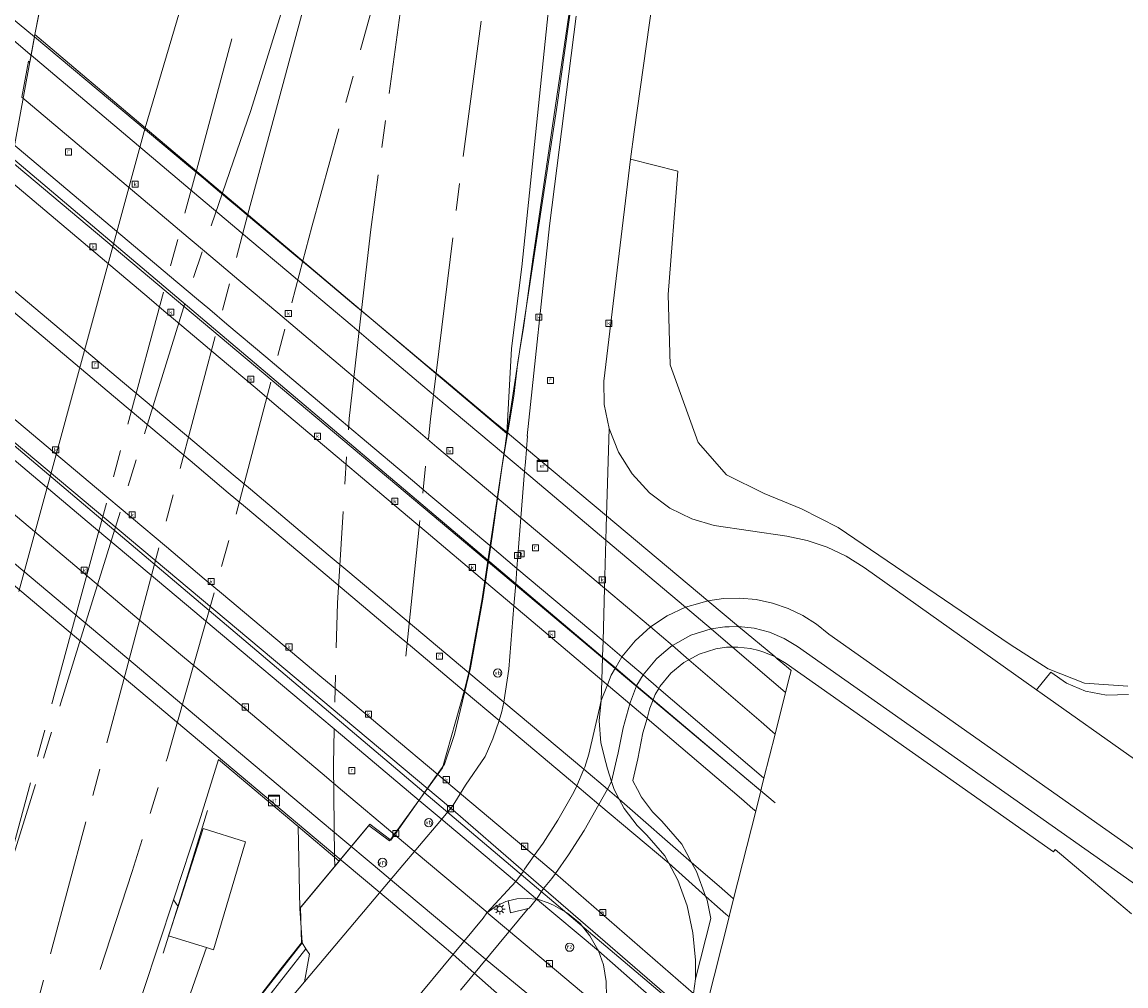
# Model space of a CAD drawing. Header units: metres. Extents: x 196496 to 197479, y 355250 to 356324.
# Tile 32 of 119: x 197281 to 197361, y 355546 to 355617. Entities that reach past the tile are written whole.
import ezdxf
from ezdxf.enums import TextEntityAlignment as Align

# ---------------------------------------------------------------- set-up
doc = ezdxf.new("R2010")
doc.units = ezdxf.units.M
doc.linetypes.add('AM-AS', pattern=[16, 10, -2, 2, -2])
doc.layers.get('0').update_dxf_attribs({"lineweight": 9})
for name, color, linetype, lineweight in [('B-WE-AM-AS_SPOOR-G', 251, 'AM-AS', 9), ('B-WE-GR-BEPLANTING_CULTUUR_HEESTERS-GV', 251, 'Continuous', 9), ('B-WE-GR-GRAS-GV', 251, 'Continuous', 9), ('B-WE-GW-TALUD_KRUIN-G', 251, 'Continuous', 9), ('B-WE-IE-MEUBILAIR_WEGMEUBILAIR-S', 251, 'Continuous', 9), ('B-WE-IE-TERREINAFSCHEIDING_KUNSTMATIG_HEKWERK-G', 251, 'IE-TERREINAFSCHEIDING-KUNSTMATIG', 9), ('B-WE-IE-TERREINAFSCHEIDING_KUNSTMATIG_MUUR-G', 251, 'IE-TERREINAFSCHEIDING-KUNSTMATIG-DICHT', 9), ('B-WE-KL-ET_KAST-S', 251, 'Continuous', 9), ('B-WE-KL-ET_LS_OV_LICHTMAST-S', 251, 'Continuous', 9), ('B-WE-KW-KUNSTWERK-GV', 251, 'Continuous', 9), ('B-WE-OG-TERREIN_CULTUURSCHEIDING-GV', 251, 'Continuous', 9), ('B-WE-RI-GWA_KOLK-S', 251, 'Continuous', 9), ('B-WE-RI-GWA_RIOOLPUT-S', 251, 'Continuous', 9), ('B-WE-VH-ONVERHARD-GV', 251, 'Continuous', 9), ('B-WE-VH-VERHARDING_ASFALT-GV', 251, 'Continuous', 9), ('B-WE-VH-VERHARDING_BETONSTRAATSTEEN-GV', 251, 'Continuous', 9), ('B-WE-VH-VERHARDING_GESLOTEN-GV', 251, 'Continuous', 9), ('B-WE-VH-VERHARDING_HALFVERHARDING-GV', 251, 'Continuous', 9), ('B-WE-VH-VERHARDING_OPEN-GV', 251, 'Continuous', 9), ('B-WE-VH-VERHARDING_STRAATBAKSTEEN-GV', 251, 'Continuous', 9), ('B-WE-VH-VERHARDING_TEGEL-GV', 251, 'Continuous', 9), ('B-WE-VW-VRI-S', 251, 'Continuous', 9)]:
    doc.layers.add(name, color=color, linetype=linetype, lineweight=lineweight)
doc.styles.add('NLCS-ISO', font='NLCS-ISO.ttf')
doc.linetypes.add('IE-TERREINAFSCHEIDING-KUNSTMATIG', pattern='A,4,[82,NLCS.SHX,S=0.75,R=90,X=0,Y=0],4,-2', length=10)
doc.linetypes.add('IE-TERREINAFSCHEIDING-KUNSTMATIG-DICHT', pattern='A,8,-1,[82,NLCS.SHX,S=0.75,R=90,X=0,Y=0],-1', length=10)

# ---------------------------------------------------------------- blocks, each defined once
blk = doc.blocks.new('SKL-ET_KAST_ELEKTRA-SO')
at = {"color": 0, "linetype": 'ByBlock', "lineweight": 18}
for points in [[(-2, 2), (2, 2), (2, 1.68), (-2, 1.68)], [(-2, 1.52), (2, 1.52), (2, -2), (-2, -2)]]:
    blk.add_lwpolyline(points, close=True, dxfattribs=at)
at = {"color": 0, "linetype": 'ByBlock', "lineweight": 18, "style": 'NLCS-ISO'}
blk.add_text('et', height=1.5, dxfattribs=at).set_placement((0, 0), align=Align.MIDDLE_CENTER)
blk = doc.blocks.new('SIE-WEG_PAAL_VERKEERSBORD-SO')
at = {"color": 0, "linetype": 'ByBlock', "lineweight": 18}
blk.add_circle((0, 0), 1.5, dxfattribs=at)
at = {"color": 0, "linetype": 'ByBlock', "lineweight": 18, "style": 'NLCS-ISO'}
blk.add_text('vb', height=1.5, dxfattribs=at).set_placement((0, 0.13), align=Align.MIDDLE_CENTER)
blk = doc.blocks.new('SKL-VRI_PAAL-SO')
at = {"lineweight": 18}
blk.add_circle((0, 0), 1.59, dxfattribs=at)
at = {"lineweight": 18, "style": 'NLCS-ISO'}
blk.add_text('vri', height=1.8, dxfattribs=at).set_placement((-0.06, 0.08), align=Align.MIDDLE_CENTER)
blk = doc.blocks.new('SKL-ET_OV_LICHTMAST-SO')
at = {"color": 0, "linetype": 'ByBlock', "lineweight": 18}
for points in [[(-1.25, 0), (-2, 0)], [(-1.41, 1.41), (-0.88, 0.88)], [(0, 2), (0, 1.25)], [(0.88, 0.88), (1.41, 1.41)], [(2, 0), (1.25, 0)], [(-1.41, -1.41), (-0.88, -0.88)], [(0, -1.25), (0, -2)], [(0.88, -0.88), (1.41, -1.41)]]:
    blk.add_lwpolyline(points, dxfattribs=at)
blk.add_circle((0, 0), 1, dxfattribs=at)
blk = doc.blocks.new('SRI-KOLK-SO')
at = {"color": 0, "linetype": 'ByBlock', "lineweight": 18}
blk.add_lwpolyline([(-1.125, -1.125), (1.125, -1.125), (1.125, 1.125), (-1.125, 1.125)], close=True, dxfattribs=at)
at = {"color": 0, "linetype": 'ByBlock', "lineweight": 18, "style": 'NLCS-ISO'}
blk.add_text('k', height=1.5, dxfattribs=at).set_placement((0, 0), align=Align.MIDDLE_CENTER)
blk = doc.blocks.new('SRI-PUT_INSPECTIEPUT_RIOOLPUT-SO')
at = {"color": 0, "linetype": 'ByBlock', "lineweight": 18}
blk.add_lwpolyline([(-1.12, -1.12), (1.12, -1.12), (1.12, 1.12), (-1.12, 1.12)], close=True, dxfattribs=at)
at = {"color": 0, "linetype": 'ByBlock', "lineweight": 18, "style": 'NLCS-ISO'}
blk.add_text('r', height=1.5, dxfattribs=at).set_placement((0, 0.28), align=Align.MIDDLE_CENTER)
blk = doc.blocks.new('SIE-WEG_PAAL_RECLAMEZUIL-SO')
at = {"color": 0, "linetype": 'ByBlock', "lineweight": 18}
blk.add_circle((0, 0), 1.5, dxfattribs=at)
at = {"color": 0, "linetype": 'ByBlock', "lineweight": 18, "style": 'NLCS-ISO'}
blk.add_text('rz', height=1.5, dxfattribs=at).set_placement((0, 0.23), align=Align.MIDDLE_CENTER)

msp = doc.modelspace()

# ---------------------------------------------------------------- linework, layer by layer
at = {"layer": 'B-WE-AM-AS_SPOOR-G', "flags": 128}
for points in [[(197293.289, 355605.923), (197330.728, 355744.653), (197358.89, 355848.468)], [(197310.855, 355591.074), (197312.579, 355605.04), (197314.874, 355622.211), (197317.2, 355636.671), (197318.205, 355642.416), (197319.44, 355648.362), (197320.696, 355653.764), (197323.442, 355664.548), (197339.253, 355723.429)], [(197297.288, 355610.331), (197311.551, 355656.251)], [(197298.977, 355609.865), (197311.551, 355656.251)], [(197301.101, 355599.319), (197301.757, 355601.798), (197306.898, 355620.543)], [(197305.39, 355595.694), (197306.068, 355601.598), (197308.584, 355620.087)], [(197295.209, 355604.299), (197297.288, 355610.331)], [(197297.071, 355602.726), (197298.977, 355609.865)], [(197284.075, 355571.907), (197291.095, 355597.795), (197293.289, 355605.923)], [(197284.725, 355571.36), (197292.803, 355597.318), (197295.209, 355604.299)], [(197287.969, 355568.633), (197297.071, 355602.726)], [(197291.86, 355565.36), (197295.827, 355579.37), (197301.101, 355599.319)], [(197303.426, 355554.969), (197303.402, 355555.655), (197303.329, 355562.421), (197303.624, 355574.229), (197304.48, 355587.767), (197305.39, 355595.694)], [(197308.641, 355570.346), (197310.441, 355587.72), (197310.855, 355591.074)], [(197278.517, 355551.41), (197284.075, 355571.907)], [(197278.517, 355551.41), (197284.725, 355571.36)], [(197274.351, 355517.627), (197287.969, 355568.633)], [(197276.027, 355517.071), (197284.654, 355542.559), (197288.591, 355554.585), (197291.151, 355562.856), (197291.86, 355565.36)]]:
    msp.add_lwpolyline(points, dxfattribs=at)
at = {"layer": 'B-WE-GR-BEPLANTING_CULTUUR_HEESTERS-GV', "flags": 128}
for points in [[(197323.343, 355545.4), (197323.328, 355546.518), (197323.128, 355547.73), (197322.745, 355548.761), (197322.718, 355548.834), (197322.133, 355549.868), (197321.408, 355550.755), (197320.478, 355551.521), (197319.47, 355552.106), (197319.074, 355552.284), (197318.352, 355552.523), (197318.207, 355552.535), (197317.664, 355551.885), (197317.614, 355551.872), (197312.635, 355545.881)], [(197279.74, 355514.713), (197280.523, 355517.843), (197282.408, 355523.521), (197285.167, 355528.192), (197288.874, 355532.885), (197291.401, 355536.089), (197296.846, 355543.201), (197301.316, 355548.914), (197301.029, 355549.36), (197297.169, 355544.381), (197296.449, 355543.505), (197291.008, 355536.399), (197288.533, 355533.261), (197288.481, 355533.195), (197284.736, 355528.445), (197281.933, 355523.678), (197280.038, 355517.964)], [(197298.465, 355543.254), (197301.208, 355546.503), (197301.572, 355548.516), (197301.316, 355548.914), (197296.846, 355543.201)]]:
    msp.add_lwpolyline(points, dxfattribs=at)
at = {"layer": 'B-WE-GR-GRAS-GV', "flags": 128}
for points in [[(197312.442, 355726.786), (197301.365, 355687.105), (197289.634, 355645.72), (197287.163, 355646.175), (197282.772, 355622.865), (197281.713, 355617.246), (197281.457, 355615.888), (197289.547, 355609.054), (197293.838, 355623.576), (197302.728, 355658.712), (197311.936, 355690.462), (197317.863, 355713.323), (197326.435, 355742.956)], [(197280.266, 355575.079), (197289.547, 355609.054), (197281.457, 355615.888), (197281.423, 355615.706), (197281.171, 355614.368), (197281.076, 355613.862), (197281.064, 355613.871), (197280.985, 355613.935), (197280.487, 355611.297)]]:
    msp.add_lwpolyline(points, dxfattribs=at)
for points in [[(197316.391, 355592.887), (197316.05, 355586.669), (197316.058, 355586.721), (197319.678, 355610.405), (197322.41, 355629.78), (197326.123, 355652.529), (197330.157, 355669.731), (197335.463, 355690.656), (197339.095, 355704.559), (197336.347, 355697.13), (197333.955, 355689.267), (197331.178, 355678.983), (197328.103, 355667.493), (197326.505, 355661.116), (197324.754, 355653.395), (197323.41, 355646.436), (197322.367, 355639.788), (197320.114, 355626.415), (197319.077, 355617.496), (197317.129, 355598.869)], [(197301.029, 355549.36), (197301.042, 355549.376), (197300.88, 355551.859), (197300.744, 355557.873), (197294.909, 355562.775), (197293.504, 355558.209), (197291.614, 355552.498), (197291.947, 355552.014), (197293.792, 355557.732), (197296.898, 355556.742), (197294.532, 355548.837), (197294.024, 355548.998), (197288.481, 355533.195), (197288.533, 355533.261), (197291.008, 355536.399), (197296.449, 355543.505), (197297.169, 355544.381)]]:
    msp.add_lwpolyline(points, close=True, dxfattribs=at)
at = {"layer": 'B-WE-GW-TALUD_KRUIN-G', "flags": 128}
msp.add_lwpolyline([(197339.095, 355704.559), (197336.347, 355697.13), (197333.955, 355689.267), (197331.178, 355678.983), (197328.103, 355667.493), (197326.505, 355661.116), (197324.754, 355653.395), (197323.41, 355646.436), (197322.367, 355639.788), (197320.114, 355626.415), (197319.077, 355617.496), (197317.129, 355598.869), (197316.391, 355592.887), (197316.05, 355586.669)], dxfattribs=at)
at = {"layer": 'B-WE-IE-TERREINAFSCHEIDING_KUNSTMATIG_HEKWERK-G', "ltscale": 0.2, "flags": 128}
for points in [[(197244.863, 355470.041), (197247.727, 355480.398), (197250.183, 355489.536), (197252.01, 355496.365), (197254.082, 355504.034), (197256.893, 355514.642), (197258.923, 355522.231), (197265.072, 355545.048), (197266.254, 355548.994), (197269.401, 355552.01), (197273.283, 355572.282), (197279.562, 355605.605), (197281.457, 355615.888), (197282.718, 355622.25), (197284.205, 355629.905), (197286.27, 355640.801), (197287.25, 355646.224), (197289.639, 355645.746), (197293.651, 355659.75), (197298.199, 355675.963), (197301.355, 355687.087), (197303.94, 355696.107), (197305.935, 355703.157), (197307.93, 355710.184), (197310.153, 355718.082), (197310.843, 355720.196), (197312.652, 355726.819), (197310.513, 355727.527), (197310.517, 355727.543), (197316.911, 355748.09), (197319.841, 355757.622), (197322.723, 355766.983), (197324.675, 355773.261), (197325.556, 355776.183), (197334.702, 355805.641), (197336.318, 355810.734), (197337.921, 355812.748), (197343.155, 355832.29), (197356.338, 355880.748), (197362.148, 355901.038), (197366.385, 355913.969), (197371.451, 355927.682), (197376.338, 355940.255), (197380.442, 355939.116)], [(197383.523, 355720.322), (197382.517, 355716.76), (197379.029, 355714.128), (197376.267, 355712.221), (197372.071, 355709.303), (197369.962, 355708.205), (197367.641, 355707.358), (197365.179, 355706.887), (197362.682, 355706.811), (197360.198, 355707.059), (197357.756, 355707.576), (197355.369, 355708.249), (197351.876, 355710.051), (197348.214, 355713.672), (197346.209, 355714.963), (197342.534, 355717.609), (197341.309, 355712.698), (197340.015, 355707.828), (197338.816, 355702.947), (197337.607, 355698.084), (197335.728, 355690.718), (197333.234, 355680.957), (197331.381, 355673.675), (197330.147, 355668.806), (197328.33, 355661.492), (197327.069, 355656.538), (197326.072, 355651.612), (197324.735, 355644.211), (197323.811, 355639.219), (197322.686, 355631.767), (197321.865, 355626.801), (197321.61, 355624.34), (197321.236, 355621.803), (197320.14, 355614.319), (197319.044, 355606.883), (197317.956, 355599.432), (197317.254, 355594.411), (197316.84, 355591.911), (197316.543, 355589.384), (197315.731, 355584.458), (197314.989, 355579.283)], [(197248.569, 355401.303), (197250.944, 355409.919), (197253.547, 355419.557), (197256.839, 355431.663), (197259.431, 355441.31), (197262.001, 355450.953), (197263.932, 355458.19), (197265.863, 355465.438), (197267.171, 355470.241), (197269.815, 355479.92), (197272.451, 355489.583), (197274.395, 355496.839), (197277.014, 355506.468), (197277.669, 355508.907), (197279.655, 355516.109), (197280.392, 355518.499), (197281.841, 355523.32), (197284.321, 355527.637), (197287.276, 355531.64), (197296.449, 355543.505), (197299.483, 355547.432), (197300.981, 355549.356), (197300.911, 355551.927), (197305.999, 355558.047), (197307.529, 355556.879), (197311.477, 355562.427), (197312.195, 355564.605), (197313.382, 355569.485), (197314.285, 355574.517), (197314.989, 355579.283)], [(197290.845, 355548.598), (197292.54, 355553.94), (197294.111, 355559.033)]]:
    msp.add_lwpolyline(points, dxfattribs=at)
at = {"layer": 'B-WE-IE-TERREINAFSCHEIDING_KUNSTMATIG_MUUR-G', "ltscale": 0.05, "flags": 128}
for points in [[(197335.703, 355559.61), (197271.09, 355613.817), (197268.734, 355615.99)], [(197264.982, 355598.395), (197331.562, 355542.116)]]:
    msp.add_lwpolyline(points, dxfattribs=at)
at = {"layer": 'B-WE-KW-KUNSTWERK-GV', "flags": 128}
for points in [[(197330.703, 355544.784), (197332.33, 355551.25), (197332.361, 355551.373), (197332.661, 355552.567), (197334.278, 355558.994), (197334.605, 355560.291), (197334.653, 355560.482), (197334.711, 355560.713), (197334.884, 355561.403), (197335.701, 355564.645), (197336.466, 355567.686), (197336.778, 355568.923), (197336.873, 355569.302), (197336.682, 355569.462), (197335.851, 355570.158), (197335.667, 355570.312), (197333.028, 355572.52), (197330.775, 355574.406), (197323.348, 355580.621), (197317.476, 355585.535), (197316.058, 355586.721), (197315.041, 355587.572), (197311.441, 355590.586), (197310.055, 355591.745), (197306.236, 355594.941), (197304.836, 355596.113), (197301.7, 355598.738), (197300.437, 355599.794), (197297.567, 355602.197), (197296.3, 355603.257), (197295.746, 355603.72), (197294.513, 355604.752), (197293.825, 355605.328), (197292.554, 355606.392), (197281.423, 355615.706), (197279.043, 355617.698)], [(197274.614, 355579.987), (197283.272, 355572.719), (197288.451, 355568.371), (197291.042, 355566.195), (197292.289, 355565.149), (197302.53, 355556.551), (197304.045, 355555.279), (197305.536, 355554.027), (197306.721, 355553.032), (197311.597, 355548.938), (197312.101, 355548.493), (197313.61, 355547.159), (197319.062, 355542.342)]]:
    msp.add_lwpolyline(points, dxfattribs=at)
at = {"layer": 'B-WE-OG-TERREIN_CULTUURSCHEIDING-GV', "flags": 128}
for points in [[(197322.41, 355629.78), (197319.678, 355610.405), (197316.058, 355586.721), (197316.05, 355586.669), (197315.911, 355585.757), (197315.821, 355585.155), (197314.237, 355574.542), (197313.25, 355569.137), (197312.922, 355567.78), (197311.329, 355562.159), (197307.465, 355556.849), (197307.443, 355556.818), (197305.927, 355557.946), (197303.763, 355555.336), (197300.88, 355551.859), (197301.042, 355549.376), (197301.029, 355549.36), (197301.316, 355548.914), (197301.572, 355548.516), (197301.208, 355546.503), (197308.144, 355554.717), (197311.122, 355558.245), (197312.05, 355559.365), (197312.24, 355559.629), (197313.007, 355560.896), (197314.44, 355563.008), (197315.011, 355564.299), (197315.477, 355565.632), (197315.666, 355566.298), (197315.829, 355566.971), (197316.191, 355569.385), (197316.56, 355574.026), (197316.691, 355575.653), (197316.779, 355576.772), (197317.074, 355580.481), (197317.343, 355583.871), (197317.398, 355584.557), (197317.471, 355585.475), (197317.476, 355585.535), (197317.55, 355586.471), (197317.541, 355586.481), (197319.177, 355601.876), (197321.116, 355617.238)], [(197280.487, 355611.297), (197280.985, 355613.935), (197281.064, 355613.871), (197281.076, 355613.862), (197281.171, 355614.368), (197281.423, 355615.706), (197281.457, 355615.888), (197281.713, 355617.246)], [(197361.555, 355568.161), (197358.376, 355568.364), (197355.708, 355569.423), (197352.925, 355571.191), (197340.326, 355579.779), (197337.634, 355581.129), (197334.886, 355582.265), (197332.144, 355583.632), (197330.067, 355585.99), (197328.002, 355591.689), (197327.87, 355596.843), (197328.574, 355605.865), (197325.092, 355606.761), (197323.136, 355590.5), (197323.178, 355588.788), (197323.53, 355587.025), (197324.213, 355585.297), (197325.217, 355583.697), (197326.5, 355582.31), (197327.99, 355581.199), (197329.6, 355580.4), (197331.242, 355579.913), (197336.547, 355579.128), (197338.05, 355578.814), (197339.517, 355578.323), (197340.915, 355577.664), (197342.218, 355576.85), (197354.856, 355567.883), (197355.912, 355569.168), (197357.061, 355568.37), (197358.438, 355567.781), (197359.982, 355567.486), (197361.593, 355567.54)], [(197368.386, 355549.197), (197337.335, 355571.06), (197336.353, 355571.651), (197335.287, 355572.1), (197334.167, 355572.392), (197333.028, 355572.52), (197332.336, 355572.504), (197332.011, 355572.497), (197331.01, 355572.347), (197329.533, 355571.877), (197328.173, 355571.132), (197328.16, 355571.122), (197327.553, 355570.618), (197327.549, 355570.615), (197326.999, 355570.158), (197326.029, 355568.98), (197325.571, 355568.213), (197325.553, 355568.168), (197325.096, 355567.013), (197325.054, 355566.865), (197324.556, 355565.093), (197324.166, 355563.134), (197324.106, 355562.868), (197324.08, 355562.751), (197323.72, 355561.156), (197323.906, 355560.583), (197324.28, 355559.875), (197324.637, 355559.199), (197325.585, 355557.954), (197326.301, 355557.236), (197327.612, 355555.72), (197327.903, 355555.186), (197328.579, 355553.948), (197329.263, 355552.062), (197329.669, 355550.085), (197329.857, 355548.067), (197329.855, 355546.703), (197330.986, 355551.128), (197330.71, 355552.471), (197330.602, 355552.769), (197329.95, 355554.567), (197329.581, 355555.243), (197329.22, 355555.904), (197328.852, 355556.579), (197327.401, 355558.257), (197326.718, 355558.942), (197325.906, 355560.009), (197325.606, 355560.575), (197325.293, 355561.169), (197325.274, 355561.228), (197325.633, 355562.822), (197326.016, 355564.743), (197326.311, 355565.792), (197326.497, 355566.455), (197326.518, 355566.531), (197326.762, 355567.146), (197326.789, 355567.214), (197326.921, 355567.548), (197327.185, 355567.99), (197327.259, 355568.114), (197328.066, 355569.095), (197329.02, 355569.886), (197329.385, 355570.086), (197330.126, 355570.492), (197331.351, 355570.881), (197332.14, 355571), (197332.574, 355571.01), (197332.961, 355571.018), (197333.893, 355570.913), (197334.507, 355570.753), (197334.804, 355570.676), (197335.667, 355570.312), (197335.672, 355570.31), (197335.861, 355570.196), (197336.515, 355569.803), (197356.088, 355556.021), (197356.229, 355556.187), (197358.112, 355554.596), (197361.813, 355551.468)]]:
    msp.add_lwpolyline(points, dxfattribs=at)
at = {"layer": 'B-WE-VH-ONVERHARD-GV', "flags": 128}
msp.add_lwpolyline([(197294.024, 355548.998), (197291.256, 355549.872), (197291.947, 355552.014), (197291.614, 355552.498), (197286.122, 355535.904), (197281.933, 355523.678), (197284.736, 355528.445), (197288.481, 355533.195)], close=True, dxfattribs=at)
at = {"layer": 'B-WE-VH-VERHARDING_ASFALT-GV', "flags": 128}
for points in [[(197299.41, 355533.175), (197314.296, 355551.157), (197314.576, 355551.54), (197316.702, 355553.838), (197317.249, 355554.609), (197317.341, 355554.739), (197318.048, 355555.734), (197318.697, 355556.648), (197319.777, 355558.335), (197320.947, 355560.374), (197321.157, 355560.857), (197321.679, 355562.059), (197321.748, 355562.217), (197322.058, 355563.174), (197322.83, 355566.544), (197322.964, 355567.091), (197323.007, 355568.592), (197323.054, 355570.278), (197323.056, 355570.338), (197323.088, 355571.459), (197323.198, 355575.323), (197323.298, 355578.85), (197323.324, 355579.775), (197323.348, 355580.621), (197323.53, 355587.025), (197323.178, 355588.788), (197323.136, 355590.5), (197325.092, 355606.761), (197325.36, 355608.757), (197326.724, 355618.298)], [(197321.116, 355617.238), (197319.177, 355601.876), (197317.541, 355586.481), (197317.55, 355586.471), (197317.476, 355585.535), (197317.471, 355585.475), (197317.398, 355584.557), (197317.343, 355583.871), (197317.074, 355580.481), (197316.779, 355576.772), (197316.691, 355575.653), (197316.56, 355574.026), (197316.191, 355569.385), (197315.829, 355566.971), (197315.666, 355566.298), (197315.477, 355565.632), (197315.011, 355564.299), (197314.44, 355563.008), (197313.007, 355560.896), (197312.24, 355559.629), (197312.05, 355559.365), (197311.122, 355558.245), (197308.144, 355554.717), (197301.208, 355546.503), (197298.465, 355543.254)], [(197278.101, 355598.654), (197288.018, 355590.326), (197293.183, 355585.989), (197295.989, 355583.633), (197297.251, 355582.573), (197302.958, 355577.781), (197304.388, 355576.58), (197307.905, 355573.626), (197309.285, 355572.467), (197313.25, 355569.137), (197315.829, 355566.971), (197321.679, 355562.059), (197323.413, 355560.603), (197324.28, 355559.875), (197329.581, 355555.243), (197331.589, 355553.488), (197332.433, 355552.764), (197332.661, 355552.567), (197334.278, 355558.994), (197334.065, 355559.175), (197333.226, 355559.888), (197326.311, 355565.792), (197325.054, 355566.865), (197323.007, 355568.592), (197316.56, 355574.026), (197314.405, 355575.843), (197310.123, 355579.453), (197308.763, 355580.6), (197304.987, 355583.783), (197303.609, 355584.945), (197298.995, 355588.836), (197297.731, 355589.902), (197294.889, 355592.298), (197293.624, 355593.365), (197292.529, 355594.288), (197291.298, 355595.326), (197291.081, 355595.509), (197289.832, 355596.562), (197279.371, 355605.382)], [(197330.703, 355544.784), (197332.33, 355551.25), (197332.099, 355551.451), (197331.256, 355552.183), (197330.602, 355552.769), (197327.903, 355555.186), (197322.791, 355559.483), (197321.157, 355560.857), (197315.477, 355565.632), (197312.922, 355567.78), (197309.119, 355570.977), (197307.739, 355572.137), (197304.293, 355575.034), (197302.864, 355576.235), (197296.886, 355581.261), (197295.624, 355582.322), (197292.827, 355584.674), (197287.674, 355589.005), (197277.841, 355597.272)], [(197276.57, 355590.539), (197285.978, 355582.645), (197291.102, 355578.346), (197293.87, 355576.022), (197295.133, 355574.963), (197302.483, 355568.796), (197303.986, 355567.535), (197310.977, 355561.668), (197312.714, 355560.21), (197318.048, 355555.734), (197319.601, 355554.431), (197329.717, 355545.627)], [(197375.569, 355553.219), (197355.258, 355567.598), (197354.856, 355567.883), (197342.218, 355576.85), (197340.915, 355577.664), (197339.517, 355578.323), (197338.05, 355578.814), (197336.547, 355579.128), (197331.242, 355579.913), (197329.6, 355580.4), (197327.99, 355581.199), (197326.5, 355582.31), (197325.217, 355583.697), (197324.213, 355585.297), (197323.53, 355587.025), (197323.348, 355580.621), (197323.324, 355579.775), (197323.298, 355578.85), (197323.198, 355575.323), (197323.088, 355571.459), (197323.056, 355570.338), (197323.054, 355570.278), (197323.007, 355568.592), (197322.964, 355567.091), (197323.413, 355568.249), (197323.686, 355568.954), (197323.993, 355569.485), (197324.017, 355569.526), (197324.465, 355570.299), (197325.432, 355571.472), (197326.564, 355572.487), (197327.796, 355573.302), (197329.134, 355573.93), (197330.19, 355574.236), (197330.775, 355574.406), (197331.928, 355574.569), (197333.116, 355574.599), (197334.316, 355574.488), (197335.502, 355574.234), (197336.65, 355573.841), (197337.736, 355573.318), (197338.739, 355572.68), (197339.643, 355571.947), (197431.185, 355507.421)]]:
    msp.add_lwpolyline(points, dxfattribs=at)
at = {"layer": 'B-WE-VH-VERHARDING_BETONSTRAATSTEEN-GV', "flags": 128}
msp.add_lwpolyline([(197318.207, 355552.535), (197317.55, 355552.59), (197316.764, 355552.572), (197316.126, 355552.415), (197316.313, 355551.539), (197317.614, 355551.872), (197317.664, 355551.885)], close=True, dxfattribs=at)
at = {"layer": 'B-WE-VH-VERHARDING_GESLOTEN-GV', "flags": 128}
msp.add_lwpolyline([(197317.249, 355554.609), (197316.702, 355553.838), (197314.576, 355551.54), (197315.247, 355552.028), (197315.974, 355552.378), (197316.126, 355552.415), (197316.764, 355552.572), (197317.55, 355552.59), (197318.207, 355552.535), (197318.73, 355553.329), (197318.851, 355553.474), (197319.339, 355554.057), (197319.601, 355554.431), (197320.556, 355555.793), (197321.695, 355557.58), (197322.791, 355559.483), (197323.413, 355560.603), (197323.72, 355561.156), (197323.415, 355562.094), (197323.296, 355562.569), (197322.935, 355564.01), (197322.802, 355565.605), (197322.964, 355567.091), (197322.83, 355566.544), (197322.058, 355563.174), (197321.748, 355562.217), (197321.679, 355562.059), (197321.157, 355560.857), (197320.947, 355560.374), (197319.777, 355558.335), (197318.697, 355556.648), (197318.048, 355555.734), (197317.341, 355554.739)], close=True, dxfattribs=at)
msp.add_lwpolyline([(197329.717, 355545.627), (197329.855, 355546.703), (197329.857, 355548.067), (197329.669, 355550.085), (197329.263, 355552.062), (197328.579, 355553.948), (197327.903, 355555.186), (197327.612, 355555.72), (197326.301, 355557.236), (197325.585, 355557.954), (197324.637, 355559.199), (197324.28, 355559.875), (197323.906, 355560.583), (197323.72, 355561.156), (197323.413, 355560.603), (197322.791, 355559.483), (197321.695, 355557.58), (197320.556, 355555.793), (197319.601, 355554.431), (197319.339, 355554.057), (197318.851, 355553.474), (197318.73, 355553.329), (197318.207, 355552.535), (197318.352, 355552.523), (197319.074, 355552.284), (197319.47, 355552.106), (197320.478, 355551.521), (197321.408, 355550.755), (197322.133, 355549.868), (197322.718, 355548.834), (197322.745, 355548.761), (197323.128, 355547.73), (197323.328, 355546.518), (197323.343, 355545.4)], dxfattribs=at)
at = {"layer": 'B-WE-VH-VERHARDING_HALFVERHARDING-GV', "flags": 128}
for points in [[(197326.435, 355742.956), (197317.863, 355713.323), (197311.936, 355690.462), (197302.728, 355658.712), (197293.838, 355623.576), (197289.547, 355609.054), (197316.05, 355586.669), (197316.391, 355592.887), (197317.129, 355598.869), (197319.077, 355617.496), (197320.114, 355626.415), (197322.367, 355639.788), (197323.41, 355646.436), (197324.754, 355653.395), (197326.505, 355661.116), (197328.103, 355667.493), (197331.178, 355678.983), (197333.955, 355689.267), (197336.347, 355697.13), (197339.095, 355704.559), (197342.413, 355717.258), (197342.472, 355717.482), (197340.668, 355717.929), (197343.711, 355727.322)], [(197280.038, 355517.964), (197281.933, 355523.678), (197286.122, 355535.904), (197291.614, 355552.498), (197293.504, 355558.209), (197294.909, 355562.775), (197300.744, 355557.873), (197303.763, 355555.336), (197305.927, 355557.946), (197307.443, 355556.818), (197307.465, 355556.849), (197311.329, 355562.159), (197312.922, 355567.78), (197313.25, 355569.137), (197314.237, 355574.542), (197315.821, 355585.155), (197315.911, 355585.757), (197316.05, 355586.669), (197289.547, 355609.054), (197280.266, 355575.079)]]:
    msp.add_lwpolyline(points, dxfattribs=at)
msp.add_lwpolyline([(197303.763, 355555.336), (197300.744, 355557.873), (197300.88, 355551.859)], close=True, dxfattribs=at)
at = {"layer": 'B-WE-VH-VERHARDING_OPEN-GV', "flags": 128}
msp.add_lwpolyline([(197296.898, 355556.742), (197293.792, 355557.732), (197291.947, 355552.014), (197291.256, 355549.872), (197294.024, 355548.998), (197294.532, 355548.837)], close=True, dxfattribs=at)
at = {"layer": 'B-WE-VH-VERHARDING_STRAATBAKSTEEN-GV', "flags": 128}
for points in [[(197279.371, 355605.382), (197289.832, 355596.562), (197291.081, 355595.509), (197291.298, 355595.326), (197292.529, 355594.288), (197293.624, 355593.365), (197294.889, 355592.298), (197297.731, 355589.902), (197298.995, 355588.836), (197303.609, 355584.945), (197304.987, 355583.783), (197308.763, 355580.6), (197310.123, 355579.453), (197314.405, 355575.843), (197316.56, 355574.026), (197323.007, 355568.592), (197325.054, 355566.865), (197326.311, 355565.792), (197333.226, 355559.888), (197334.065, 355559.175), (197334.278, 355558.994), (197334.605, 355560.291), (197334.653, 355560.482), (197333.604, 355561.368), (197326.762, 355567.146), (197325.553, 355568.168), (197323.993, 355569.485), (197323.054, 355570.278), (197316.691, 355575.653), (197279.665, 355606.94)], [(197277.841, 355597.272), (197287.674, 355589.005), (197292.827, 355584.674), (197295.624, 355582.322), (197296.886, 355581.261), (197302.864, 355576.235), (197304.293, 355575.034), (197307.739, 355572.137), (197309.119, 355570.977), (197312.922, 355567.78), (197315.477, 355565.632), (197321.157, 355560.857), (197322.791, 355559.483), (197327.903, 355555.186), (197330.602, 355552.769), (197331.256, 355552.183), (197332.099, 355551.451), (197332.33, 355551.25), (197332.361, 355551.373), (197332.661, 355552.567), (197332.433, 355552.764), (197331.589, 355553.488), (197329.581, 355555.243), (197324.28, 355559.875), (197323.413, 355560.603), (197321.679, 355562.059), (197315.829, 355566.971), (197313.25, 355569.137), (197309.285, 355572.467), (197307.905, 355573.626), (197304.388, 355576.58), (197302.958, 355577.781), (197297.251, 355582.573), (197295.989, 355583.633), (197293.183, 355585.989), (197288.018, 355590.326), (197278.101, 355598.654)], [(197276.296, 355589.064), (197311.91, 355559.226), (197311.911, 355559.226), (197317.249, 355554.609), (197318.73, 355553.329), (197329.404, 355544.1), (197330.329, 355543.299), (197330.372, 355543.469), (197330.703, 355544.784), (197330.456, 355544.995), (197329.717, 355545.627), (197319.601, 355554.431), (197318.048, 355555.734), (197312.714, 355560.21), (197310.977, 355561.668), (197303.986, 355567.535), (197302.483, 355568.796), (197295.133, 355574.963), (197293.87, 355576.022), (197291.102, 355578.346), (197285.978, 355582.645), (197276.57, 355590.539)], [(197276.151, 355587.896), (197285.29, 355580.22), (197290.434, 355575.899), (197293.187, 355573.587), (197294.447, 355572.529), (197302.49, 355565.774), (197303.993, 355564.511), (197309.623, 355559.782), (197311.239, 355558.425), (197316.603, 355553.919), (197316.702, 355553.838), (197318.143, 355552.628), (197322.745, 355548.761), (197329.16, 355543.124), (197329.833, 355542.546), (197330.085, 355542.33), (197330.296, 355543.168), (197330.329, 355543.299), (197329.404, 355544.1), (197318.73, 355553.329), (197317.249, 355554.609), (197311.911, 355559.226), (197311.91, 355559.226), (197276.296, 355589.064)]]:
    msp.add_lwpolyline(points, dxfattribs=at)
at = {"layer": 'B-WE-VH-VERHARDING_TEGEL-GV', "flags": 128}
for points in [[(197280.487, 355611.297), (197291.42, 355602.089), (197292.689, 355601.02), (197293.12, 355600.656), (197294.351, 355599.619), (197295.137, 355598.958), (197296.402, 355597.892), (197299.256, 355595.488), (197300.52, 355594.423), (197304.319, 355591.224), (197305.697, 355590.063), (197309.534, 355586.831), (197310.919, 355585.664), (197315.312, 355581.964), (197317.074, 355580.481), (197323.198, 355575.323), (197326.564, 355572.487), (197328.173, 355571.132), (197329.385, 355570.086), (197334.667, 355565.527), (197335.5, 355564.816), (197335.701, 355564.645), (197336.466, 355567.686), (197336.272, 355567.851), (197335.442, 355568.557), (197332.574, 355571.01), (197331.01, 355572.347), (197329.134, 355573.93), (197323.298, 355578.85), (197317.343, 355583.871), (197315.821, 355585.155), (197315.789, 355585.182), (197311.272, 355588.99), (197309.887, 355590.157), (197306.071, 355593.374), (197304.693, 355594.536), (197301.326, 355597.375), (197300.062, 355598.441), (197297.203, 355600.851), (197295.937, 355601.918), (197295.313, 355602.444), (197294.081, 355603.483), (197293.474, 355603.994), (197292.205, 355605.065), (197281.171, 355614.368), (197281.16, 355614.377), (197281.081, 355614.443), (197278.86, 355616.316)], [(197279.842, 355607.878), (197290.53, 355598.877), (197291.779, 355597.825), (197292.069, 355597.581), (197293.3, 355596.544), (197294.264, 355595.732), (197295.53, 355594.667), (197298.377, 355592.269), (197299.641, 355591.204), (197303.91, 355587.609), (197305.289, 355586.448), (197309.116, 355583.225), (197310.475, 355582.08), (197314.791, 355578.446), (197316.779, 355576.772), (197323.088, 355571.459), (197324.465, 355570.299), (197326.029, 355568.98), (197327.185, 355567.99), (197333.84, 355562.291), (197334.676, 355561.58), (197334.884, 355561.403), (197335.701, 355564.645), (197335.5, 355564.816), (197334.667, 355565.527), (197329.385, 355570.086), (197328.173, 355571.132), (197326.564, 355572.487), (197323.198, 355575.323), (197317.074, 355580.481), (197315.312, 355581.964), (197310.919, 355585.664), (197309.534, 355586.831), (197305.697, 355590.063), (197304.319, 355591.224), (197300.52, 355594.423), (197299.256, 355595.488), (197296.402, 355597.892), (197295.137, 355598.958), (197294.351, 355599.619), (197293.12, 355600.656), (197292.689, 355601.02), (197291.42, 355602.089), (197280.487, 355611.297)], [(197329.16, 355543.124), (197322.745, 355548.761), (197318.143, 355552.628), (197316.702, 355553.838), (197316.603, 355553.919), (197311.239, 355558.425), (197309.623, 355559.782), (197303.993, 355564.511), (197302.49, 355565.774), (197294.447, 355572.529), (197293.187, 355573.587), (197290.434, 355575.899), (197285.29, 355580.22), (197276.151, 355587.896)], [(197275.501, 355584.461), (197284.385, 355576.987), (197289.57, 355572.625), (197292.272, 355570.352), (197293.531, 355569.293), (197302.499, 355561.749), (197304.002, 355560.484), (197307.822, 355557.271), (197309.259, 355556.062), (197314.638, 355551.536), (197314.679, 355551.502), (197316.169, 355550.248), (197323.199, 355544.335)], [(197323.199, 355544.335), (197316.169, 355550.248), (197314.679, 355551.502), (197314.638, 355551.536), (197309.259, 355556.062), (197307.822, 355557.271), (197304.002, 355560.484), (197302.499, 355561.749), (197293.531, 355569.293), (197292.272, 355570.352), (197289.57, 355572.625), (197284.385, 355576.987), (197275.501, 355584.461)], [(197274.916, 355581.367), (197283.615, 355574.063), (197288.803, 355569.708), (197291.443, 355567.491), (197292.689, 355566.445), (197302.51, 355558.199), (197304.025, 355556.927), (197306.24, 355555.068), (197307.524, 355553.99), (197312.904, 355549.473), (197314.461, 355548.186), (197322.632, 355541.436)], [(197431.185, 355507.421), (197339.643, 355571.947), (197338.739, 355572.68), (197337.736, 355573.318), (197336.65, 355573.841), (197335.502, 355574.234), (197334.316, 355574.488), (197333.116, 355574.599), (197331.928, 355574.569), (197330.775, 355574.406), (197330.19, 355574.236), (197329.134, 355573.93), (197327.796, 355573.302), (197326.564, 355572.487), (197325.432, 355571.472), (197324.465, 355570.299), (197324.017, 355569.526), (197323.993, 355569.485), (197323.686, 355568.954), (197323.413, 355568.249), (197322.964, 355567.091), (197322.802, 355565.605), (197322.935, 355564.01), (197323.296, 355562.569), (197323.415, 355562.094), (197323.72, 355561.156), (197324.08, 355562.751), (197324.106, 355562.868), (197324.166, 355563.134), (197324.556, 355565.093), (197325.054, 355566.865), (197325.096, 355567.013), (197325.553, 355568.168), (197325.571, 355568.213), (197326.029, 355568.98), (197326.999, 355570.158), (197327.549, 355570.615), (197327.553, 355570.618), (197328.16, 355571.122), (197328.173, 355571.132), (197329.533, 355571.877), (197331.01, 355572.347), (197332.011, 355572.497), (197332.336, 355572.504), (197333.028, 355572.52), (197334.167, 355572.392), (197335.287, 355572.1), (197336.353, 355571.651), (197337.335, 355571.06), (197368.386, 355549.197)], [(197312.635, 355545.881), (197317.614, 355551.872), (197316.313, 355551.539), (197316.126, 355552.415), (197315.974, 355552.378), (197315.247, 355552.028), (197314.576, 355551.54), (197314.296, 355551.157), (197299.41, 355533.175)]]:
    msp.add_lwpolyline(points, dxfattribs=at)

# ---------------------------------------------------------------- block references
at = {"layer": 'B-WE-IE-MEUBILAIR_WEGMEUBILAIR-S', "xscale": 0.2, "yscale": 0.2, "zscale": 0.2}
for name, p in [('SIE-WEG_PAAL_VERKEERSBORD-SO', (197315.373, 355569.11)), ('SIE-WEG_PAAL_VERKEERSBORD-SO', (197310.318, 355558.152)), ('SIE-WEG_PAAL_RECLAMEZUIL-SO', (197320.637, 355549.026))]:
    msp.add_blockref(name, p, dxfattribs=at)
at = {"layer": 'B-WE-KL-ET_KAST-S', "xscale": 0.2, "yscale": 0.2, "zscale": 0.2}
for p in [(197318.653, 355584.301), (197298.981, 355559.777)]:
    msp.add_blockref('SKL-ET_KAST_ELEKTRA-SO', p, dxfattribs=at)
at = {"layer": 'B-WE-KL-ET_LS_OV_LICHTMAST-S', "xscale": 0.2, "yscale": 0.2, "zscale": 0.2}
msp.add_blockref('SKL-ET_OV_LICHTMAST-SO', (197315.521, 355551.826), dxfattribs=at)
at = {"layer": 'B-WE-RI-GWA_KOLK-S', "xscale": 0.2, "yscale": 0.2, "zscale": 0.2}
for p in [(197288.805, 355604.926), (197285.714, 355600.332), (197291.414, 355595.548), (197300.029, 355595.455), (197318.383, 355595.18), (197323.512, 355594.732), (197297.286, 355590.637), (197302.159, 355586.456), (197282.975, 355585.463), (197311.863, 355585.401), (197307.838, 355581.686), (197288.589, 355580.704), (197316.836, 355577.715), (197317.084, 355577.846), (197285.072, 355576.645), (197313.508, 355576.837), (197294.37, 355575.817), (197323.034, 355575.946), (197319.335, 355571.946), (197300.076, 355571.014), (197296.876, 355566.625), (197305.896, 355566.104), (197311.609, 355561.296), (197311.909, 355559.18), (197307.911, 355557.353), (197317.349, 355556.422), (197323.079, 355551.568), (197319.16, 355547.822)]:
    msp.add_blockref('SRI-KOLK-SO', p, dxfattribs=at)
at = {"layer": 'B-WE-RI-GWA_RIOOLPUT-S', "xscale": 0.2, "yscale": 0.2, "zscale": 0.2}
for p in [(197283.917, 355607.281), (197285.871, 355591.68), (197319.236, 355590.547), (197318.132, 355578.286), (197311.11, 355570.344), (197304.679, 355561.963)]:
    msp.add_blockref('SRI-PUT_INSPECTIEPUT_RIOOLPUT-SO', p, dxfattribs=at)
at = {"layer": 'B-WE-VW-VRI-S', "xscale": 0.2, "yscale": 0.2, "zscale": 0.2}
msp.add_blockref('SKL-VRI_PAAL-SO', (197306.924, 355555.221), dxfattribs=at)

doc.saveas('drawing.dxf')
